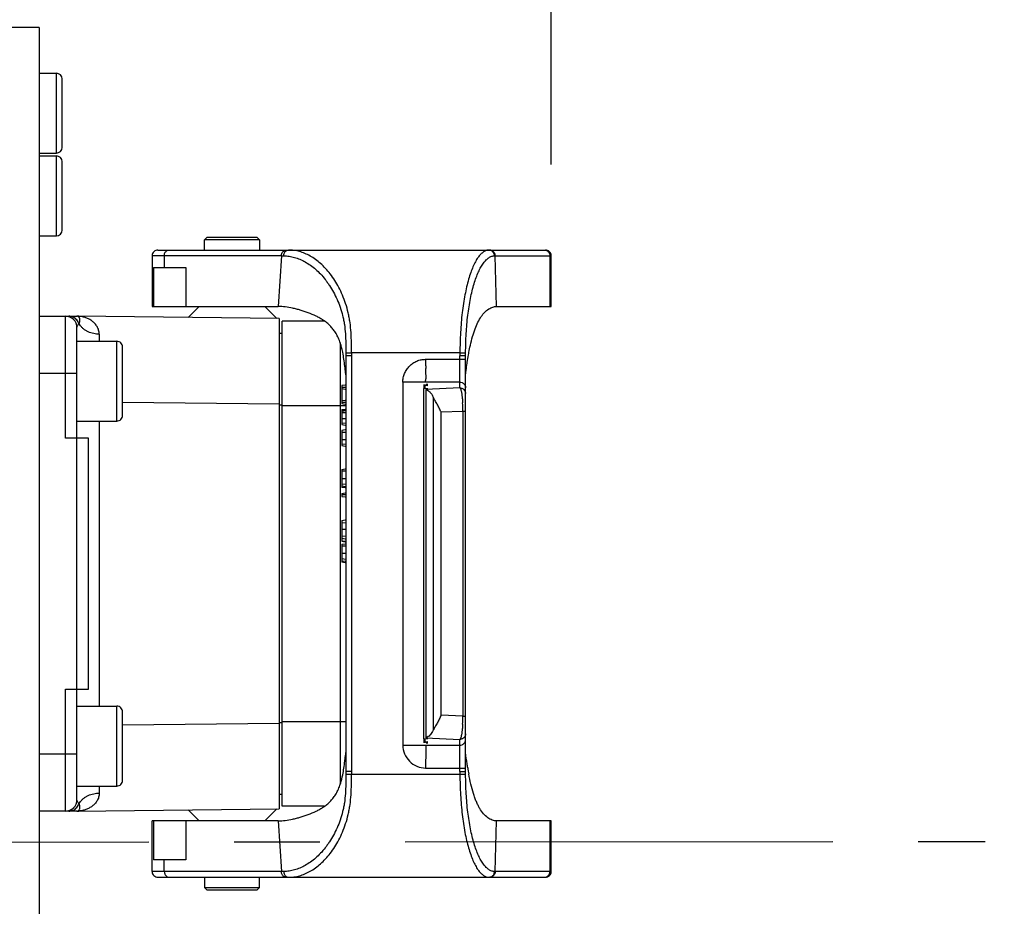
# Model space of a CAD drawing. Header units: millimetres. Extents: x 5828 to 6704, y 123 to 421.
# Tile 152 of 256: x 6418.4 to 6422.71, y 302.27 to 306.15. Entities that reach past the tile are written whole.
import ezdxf

# ---------------------------------------------------------------- set-up
doc = ezdxf.new("R2010")
doc.units = ezdxf.units.MM
doc.linetypes.add('CENTER', pattern=[0.6, 0.375, -0.075, 0.075, -0.075])
for name, color, linetype in [('中心线', 7, 'Continuous'), ('外形图', 7, 'Continuous'), ('尺寸标注', 7, 'Continuous')]:
    doc.layers.add(name, color=color, linetype=linetype)
doc.styles.add('微软雅黑', font='msyh.ttc', dxfattribs={"height": 1.5})
doc.dimstyles.new('尺寸标注_1_20比例', dxfattribs={"dimtxt": 1.5, "dimasz": 1.25, "dimexe": 0.5, "dimexo": 0.4, "dimgap": 0.5, "dimtad": 1, "dimdec": 1, "dimlfac": 20, "dimdsep": 46, "dimtxsty": '微软雅黑', "dimcen": 0.09, "dimadec": 0, "dimazin": 0, "dimtp": 0.01, "dimtm": 0.01, "dimtfac": 1, "dimtdec": 1, "dimtofl": 0, "dimtmove": 0, "dimatfit": 3, "dimfxl": 1, "dimtolj": 1, "dimarcsym": 0})

# ---------------------------------------------------------------- blocks, each defined once
blk = doc.blocks.new('*D1072')
at = {"layer": 'Defpoints', "color": 0}
for p in [(6418.482, 316.0147), (6418.482, 306.1196), (6404.9443, 305.9196)]:
    blk.add_point(p, dxfattribs=at)
at = {"layer": '尺寸标注', "color": 0, "lineweight": -2}
for p, q in [((6404.9443, 306.3196), (6404.9443, 316.5147)), ((6418.482, 306.5196), (6418.482, 316.5147)), ((6406.1943, 316.0147), (6417.232, 316.0147))]:
    blk.add_line(p, q, dxfattribs=at)
at = {"layer": '尺寸标注', "color": 0}
for points in [[(6406.1943, 316.2231), (6406.1943, 315.8064), (6404.9443, 316.0147)], [(6417.232, 315.8064), (6417.232, 316.2231), (6418.482, 316.0147)]]:
    blk.add_solid(points, dxfattribs=at)
at = {"layer": '尺寸标注', "color": 0, "insert": (6410.6357, 317.2755), "char_height": 1.5, "attachment_point": 5, "style": '微软雅黑'}
blk.add_mtext('\\A1;{\\fAlibaba PuHuiTi 3.0 55 Regular|b0|i0|c134|p18;271}', dxfattribs=at)
blk = doc.blocks.new('*D1074')
at = {"layer": 'Defpoints', "color": 0}
for p in [(6418.482, 316.0216), (6418.482, 306.1196), (6420.727, 305.1196)]:
    blk.add_point(p, dxfattribs=at)
at = {"layer": '尺寸标注', "color": 0, "lineweight": -2}
for p, q in [((6418.482, 306.5196), (6418.482, 316.5216)), ((6420.727, 305.5196), (6420.727, 316.5216)), ((6417.232, 316.0216), (6415.982, 316.0216)), ((6421.977, 316.0216), (6428.1384, 316.0216))]:
    blk.add_line(p, q, dxfattribs=at)
at = {"layer": '尺寸标注', "color": 0}
for points in [[(6417.232, 315.8132), (6417.232, 316.2299), (6418.482, 316.0216)], [(6421.977, 316.2299), (6421.977, 315.8132), (6420.727, 316.0216)]]:
    blk.add_solid(points, dxfattribs=at)
at = {"layer": '尺寸标注', "color": 0, "insert": (6426.5079, 317.2824), "char_height": 1.5, "attachment_point": 5, "style": '微软雅黑'}
blk.add_mtext('\\A1;\\A1;{\\fAlibaba PuHuiTi 3.0 55 Regular|b0|i0|c134|p18;45}', dxfattribs=at)
blk = doc.blocks.new('*D1077')
at = {"layer": 'Defpoints', "color": 0}
for p in [(6406.457, 307.4196), (6406.457, 297.6696), (6431.5684, 297.6696)]:
    blk.add_point(p, dxfattribs=at)
at = {"layer": '尺寸标注', "color": 0, "lineweight": -2}
for p, q in [((6406.857, 307.4196), (6432.0684, 307.4196)), ((6431.5684, 306.1696), (6431.5684, 298.9196)), ((6406.857, 297.6696), (6432.0684, 297.6696))]:
    blk.add_line(p, q, dxfattribs=at)
at = {"layer": '尺寸标注', "color": 0}
for points in [[(6431.7767, 306.1696), (6431.36, 306.1696), (6431.5684, 307.4196)], [(6431.36, 298.9196), (6431.7767, 298.9196), (6431.5684, 297.6696)]]:
    blk.add_solid(points, dxfattribs=at)
at = {"layer": '尺寸标注', "color": 0, "insert": (6430.2946, 302.5972), "char_height": 1.5, "attachment_point": 5, "rotation": 90, "style": '微软雅黑'}
blk.add_mtext('\\A1;\\A1;{\\fAlibaba PuHuiTi 3.0 55 Regular|b0|i0|c134|p18;195±0.05}', dxfattribs=at)
blk = doc.blocks.new('*D1150')
at = {"layer": 'Defpoints', "color": 0}
for p in [(6414.707, 306.6696), (6414.707, 298.4196), (6426.9818, 298.4196)]:
    blk.add_point(p, dxfattribs=at)
at = {"layer": '尺寸标注', "color": 0, "lineweight": -2}
for p, q in [((6415.107, 306.6696), (6427.4818, 306.6696)), ((6426.9818, 305.4196), (6426.9818, 299.6696)), ((6415.107, 298.4196), (6427.4818, 298.4196))]:
    blk.add_line(p, q, dxfattribs=at)
at = {"layer": '尺寸标注', "color": 0}
for points in [[(6427.1901, 305.4196), (6426.7734, 305.4196), (6426.9818, 306.6696)], [(6426.7734, 299.6696), (6427.1901, 299.6696), (6426.9818, 298.4196)]]:
    blk.add_solid(points, dxfattribs=at)
at = {"layer": '尺寸标注', "color": 0, "insert": (6425.7022, 302.5446), "char_height": 1.5, "attachment_point": 5, "rotation": 90, "style": '微软雅黑'}
blk.add_mtext('\\A1;165', dxfattribs=at)

msp = doc.modelspace()

# ---------------------------------------------------------------- linework, layer by layer
at = {"layer": '中心线', "linetype": 'CENTER', "ltscale": 5}
msp.add_line((6372.0871, 302.5292), (6422.6313, 302.5511), dxfattribs=at)
at = {"layer": '外形图', "linetype": 'ByBlock'}
for p, q in [((6418.482, 306.1196), (6416.0318, 306.1196)), ((6418.482, 306.1196), (6418.482, 298.9696)), ((6418.482, 305.9196), (6418.557, 305.9196)), ((6418.557, 305.5696), (6418.557, 305.9196)), ((6418.582, 305.5946), (6418.582, 305.8945)), ((6418.482, 305.5696), (6418.557, 305.5696)), ((6418.482, 305.5571), (6418.557, 305.5571)), ((6418.557, 305.2071), (6418.557, 305.5571)), ((6418.582, 305.2321), (6418.582, 305.532)), ((6418.482, 305.2071), (6418.557, 305.2071)), ((6419.217, 305.1996), (6419.207, 305.1896)), ((6419.447, 305.1896), (6419.207, 305.1896)), ((6419.207, 305.1446), (6419.207, 305.1896)), ((6419.437, 305.1996), (6419.217, 305.1996)), ((6419.447, 305.1896), (6419.437, 305.1996)), ((6419.447, 305.1896), (6419.447, 305.1446)), ((6419.5438, 305.1196), (6418.977, 305.1196)), ((6418.977, 305.1196), (6418.977, 304.8974)), ((6419.002, 305.1446), (6420.702, 305.1446)), ((6419.0302, 305.1196), (6419.0302, 305.0674)), ((6419.5438, 305.1196), (6419.5298, 304.8974)), ((6420.4813, 305.1196), (6420.727, 305.1196)), ((6420.4878, 304.8974), (6420.4813, 305.1196)), ((6420.7212, 305.1196), (6420.7212, 304.8974)), ((6420.727, 304.8974), (6420.727, 305.1196)), ((6418.983, 305.0674), (6419.1242, 305.0674)), ((6418.983, 305.0674), (6418.983, 304.8974)), ((6419.1242, 305.0674), (6419.1242, 304.8974)), ((6418.977, 304.8974), (6419.5298, 304.8974)), ((6419.1825, 304.8974), (6419.1341, 304.8491)), ((6419.5242, 304.8447), (6419.4715, 304.8974)), ((6420.4878, 304.8974), (6420.727, 304.8974)), ((6418.482, 304.8546), (6418.597, 304.8546)), ((6418.597, 304.7184), (6418.597, 304.8541)), ((6418.5985, 304.8546), (6418.6469, 304.8546)), ((6419.5345, 304.8446), (6418.6469, 304.8546)), ((6419.5345, 304.8446), (6419.5345, 302.6946)), ((6419.7319, 304.8333), (6419.547, 304.8333)), ((6419.547, 302.7058), (6419.547, 304.8333)), ((6418.647, 302.7346), (6418.647, 304.8046)), ((6419.5345, 304.7808), (6419.547, 304.7808)), ((6418.647, 304.7446), (6418.822, 304.7446)), ((6418.822, 304.3946), (6418.822, 304.7446)), ((6419.8016, 304.7382), (6419.8016, 302.8009)), ((6418.597, 304.6044), (6418.597, 304.7184)), ((6418.847, 304.4196), (6418.847, 304.7195)), ((6419.8265, 304.6944), (6419.8515, 304.6946)), ((6420.3267, 304.6946), (6419.8515, 304.6946)), ((6420.3267, 304.6946), (6420.3517, 304.6942)), ((6420.3516, 304.6852), (6420.3517, 304.6897)), ((6420.3517, 304.6897), (6420.3517, 304.6942)), ((6419.8266, 304.6807), (6419.8266, 302.8584)), ((6419.8515, 304.6812), (6419.8515, 302.8581)), ((6420.1763, 304.6655), (6420.3266, 304.6655)), ((6420.3516, 304.6807), (6420.3266, 304.6807)), ((6420.3266, 304.5402), (6420.3266, 304.6807)), ((6420.3516, 304.6807), (6420.3516, 304.6852)), ((6420.3516, 302.8584), (6420.3516, 304.6807)), ((6418.482, 304.6042), (6418.597, 304.6043)), ((6418.597, 304.6044), (6418.647, 304.6046)), ((6418.597, 304.3196), (6418.597, 304.6043)), ((6420.0766, 304.5653), (6420.0766, 302.9739)), ((6420.3266, 304.5658), (6420.1766, 304.5658)), ((6419.8233, 304.5526), (6419.8091, 304.5501)), ((6419.8091, 304.5501), (6419.8091, 304.4713)), ((6419.8091, 304.5435), (6419.8266, 304.5435)), ((6419.8091, 304.537), (6419.8233, 304.5344)), ((6420.1674, 304.5537), (6420.1752, 304.5542)), ((6420.1674, 304.551), (6420.1754, 304.5515)), ((6420.1674, 304.5483), (6420.1755, 304.5488)), ((6420.1674, 304.5456), (6420.1757, 304.5461)), ((6420.1674, 304.5429), (6420.1759, 304.5434)), ((6420.1674, 304.5402), (6420.1761, 304.5408)), ((6420.1769, 304.5368), (6420.1674, 304.5375)), ((6420.1674, 304.5375), (6420.1674, 303.0016)), ((6420.3266, 304.5402), (6420.1766, 304.5336)), ((6420.1766, 304.5337), (6420.1766, 303.0054)), ((6420.1866, 304.5495), (6420.1779, 304.5502)), ((6420.1866, 304.5522), (6420.1781, 304.5529)), ((6420.1866, 304.5549), (6420.1783, 304.5555)), ((6418.847, 304.4774), (6419.5345, 304.4696)), ((6419.8091, 304.4845), (6419.8233, 304.487)), ((6419.8091, 304.4779), (6419.8266, 304.4779)), ((6419.8091, 304.4713), (6419.8233, 304.4688)), ((6420.2098, 304.4998), (6420.2098, 303.0393)), ((6419.5345, 304.4658), (6419.547, 304.4658)), ((6419.547, 304.4633), (6419.8266, 304.4633)), ((6419.8091, 304.4451), (6419.8233, 304.4476)), ((6419.8091, 304.4451), (6419.8091, 304.3795)), ((6419.8091, 304.4416), (6419.8239, 304.4438)), ((6419.8091, 304.4385), (6419.8266, 304.4416)), ((6419.8091, 304.432), (6419.8266, 304.432)), ((6420.2442, 304.4345), (6420.3398, 304.4387)), ((6420.2442, 303.1046), (6420.2442, 304.4345)), ((6420.3398, 304.4387), (6420.3516, 304.4387)), ((6420.3398, 304.4387), (6420.3398, 303.1004)), ((6418.647, 304.3946), (6418.822, 304.3946)), ((6418.7443, 304.3946), (6418.7443, 303.1446)), ((6419.8091, 304.4057), (6419.8266, 304.4057)), ((6419.8091, 304.3871), (6419.8266, 304.3849)), ((6419.8091, 304.3795), (6419.8233, 304.3769)), ((6419.8233, 304.3557), (6419.8091, 304.3532)), ((6419.8091, 304.3532), (6419.8091, 304.2876)), ((6419.8091, 304.3466), (6419.8266, 304.3466)), ((6418.697, 304.3196), (6418.597, 304.3196)), ((6418.697, 303.2196), (6418.697, 304.3196)), ((6419.8091, 304.3138), (6419.8266, 304.3138)), ((6419.8091, 304.2952), (6419.8266, 304.2931)), ((6419.8091, 304.2876), (6419.8233, 304.2851)), ((6419.8091, 304.1826), (6419.8233, 304.1851)), ((6419.8091, 304.1826), (6419.8091, 304.1038)), ((6419.8091, 304.176), (6419.8266, 304.176)), ((6419.8091, 304.1432), (6419.8266, 304.1432)), ((6419.8091, 304.1199), (6419.8266, 304.1178)), ((6419.8091, 304.1104), (6419.8232, 304.1079)), ((6419.8233, 304.1013), (6419.8091, 304.1038)), ((6419.8091, 304.0776), (6419.8233, 304.0801)), ((6419.8091, 304.0776), (6419.8091, 304.0645)), ((6419.8266, 304.071), (6419.8091, 304.071)), ((6419.8091, 304.0645), (6419.8233, 304.0619)), ((6419.8091, 303.9595), (6419.8233, 303.962)), ((6419.8091, 303.9595), (6419.8091, 303.8676)), ((6419.8091, 303.9479), (6419.8266, 303.9501)), ((6419.8091, 303.9201), (6419.8266, 303.9201)), ((6419.8091, 303.8922), (6419.8266, 303.8901)), ((6419.8091, 303.8807), (6419.8233, 303.8782)), ((6419.8091, 303.8698), (6419.8238, 303.868)), ((6419.8091, 303.8676), (6419.8237, 303.865)), ((6419.8091, 303.8545), (6419.8233, 303.857)), ((6419.8091, 303.8545), (6419.8091, 303.7757)), ((6419.8091, 303.8479), (6419.8266, 303.8479)), ((6419.8091, 303.8151), (6419.8266, 303.8151)), ((6419.8091, 303.7918), (6419.8266, 303.7896)), ((6419.8091, 303.7823), (6419.8232, 303.7798)), ((6419.8233, 303.7732), (6419.8091, 303.7757)), ((6418.597, 303.2196), (6418.697, 303.2196)), ((6418.597, 302.9348), (6418.597, 303.2196)), ((6418.647, 303.1446), (6418.822, 303.1446)), ((6418.822, 302.7946), (6418.822, 303.1446)), ((6418.847, 302.8196), (6418.847, 303.1195)), ((6420.3398, 303.1004), (6420.2442, 303.1046)), ((6420.3398, 303.1004), (6420.3516, 303.1004)), ((6419.5345, 303.0695), (6418.847, 303.0617)), ((6419.5345, 303.0733), (6419.547, 303.0733)), ((6419.8266, 303.0758), (6419.547, 303.0758)), ((6420.1674, 303.0016), (6420.1769, 303.0023)), ((6420.1766, 303.0055), (6420.3266, 302.9989)), ((6420.1761, 302.9984), (6420.1674, 302.9989)), ((6420.1759, 302.9957), (6420.1674, 302.9962)), ((6420.1757, 302.993), (6420.1674, 302.9935)), ((6420.1755, 302.9903), (6420.1674, 302.9908)), ((6420.1754, 302.9876), (6420.1674, 302.9881)), ((6420.1752, 302.9849), (6420.1674, 302.9855)), ((6420.1765, 302.9736), (6420.1865, 302.9736)), ((6420.1766, 302.9727), (6420.1766, 302.9718)), ((6420.1766, 302.9718), (6420.1766, 302.9707)), ((6420.1766, 302.9707), (6420.1766, 302.9694)), ((6420.1766, 302.9694), (6420.1766, 302.9679)), ((6420.1766, 302.9679), (6420.1766, 302.9661)), ((6420.1766, 302.9661), (6420.1766, 302.9638)), ((6420.1766, 302.9638), (6420.1766, 302.9608)), ((6420.1766, 302.9608), (6420.1766, 302.9571)), ((6420.1779, 302.9889), (6420.1866, 302.9896)), ((6420.1781, 302.9863), (6420.1866, 302.9869)), ((6420.1783, 302.9836), (6420.1866, 302.9842)), ((6420.3266, 302.8584), (6420.3266, 302.9989)), ((6418.597, 302.9348), (6418.482, 302.9348)), ((6418.647, 302.9346), (6418.597, 302.9347)), ((6418.597, 302.821), (6418.597, 302.9347)), ((6420.1766, 302.9527), (6420.1765, 302.8736)), ((6420.1766, 302.9571), (6420.1766, 302.9527)), ((6420.1765, 302.8736), (6420.3516, 302.8736)), ((6419.8265, 302.8493), (6419.8265, 302.8447)), ((6419.8515, 302.8446), (6419.8265, 302.8447)), ((6420.3267, 302.8446), (6419.8515, 302.8446)), ((6420.3266, 302.8584), (6420.3516, 302.8584)), ((6420.3391, 302.8447), (6420.3267, 302.8446)), ((6420.3517, 302.8449), (6420.3391, 302.8447)), ((6420.3517, 302.8449), (6420.3516, 302.8584)), ((6418.597, 302.6945), (6418.597, 302.821)), ((6418.647, 302.7946), (6418.822, 302.7946)), ((6419.5345, 302.7583), (6419.547, 302.7583)), ((6419.7319, 302.7058), (6419.547, 302.7058)), ((6418.597, 302.6846), (6418.482, 302.6846)), ((6418.597, 302.6851), (6418.597, 302.6945)), ((6418.6469, 302.6846), (6418.6018, 302.6846)), ((6418.6469, 302.6846), (6419.5345, 302.6946)), ((6419.1341, 302.6901), (6419.1825, 302.6417)), ((6419.4715, 302.6417), (6419.5242, 302.6944)), ((6419.5298, 302.6417), (6418.977, 302.6417)), ((6418.977, 302.4196), (6418.977, 302.6417)), ((6418.983, 302.6417), (6418.983, 302.4717)), ((6419.1242, 302.6417), (6419.1242, 302.4717)), ((6419.5298, 302.6417), (6419.5438, 302.4196)), ((6420.4813, 302.4196), (6420.4878, 302.6417)), ((6420.727, 302.6417), (6420.4878, 302.6417)), ((6420.7212, 302.6417), (6420.7212, 302.4196)), ((6420.727, 302.4196), (6420.727, 302.6417)), ((6419.1242, 302.4717), (6418.983, 302.4717)), ((6419.0302, 302.4196), (6419.0302, 302.4717)), ((6419.5438, 302.4196), (6418.977, 302.4196)), ((6420.727, 302.4196), (6420.4813, 302.4196)), ((6419.002, 302.3946), (6420.702, 302.3946)), ((6419.207, 302.3946), (6419.207, 302.3496)), ((6419.447, 302.3496), (6419.447, 302.3946)), ((6419.207, 302.3496), (6419.447, 302.3496)), ((6419.217, 302.3396), (6419.207, 302.3496)), ((6419.217, 302.3396), (6419.437, 302.3396)), ((6419.447, 302.3496), (6419.437, 302.3396))]:
    msp.add_line(p, q, dxfattribs=at)
for centre, radius, start, end in [((6418.557, 305.8946), 0.025, 0, 90), ((6418.557, 305.5946), 0.025, 270, 0), ((6418.557, 305.5321), 0.025, 0, 90), ((6418.557, 305.2321), 0.025, 270, 0), ((6419.002, 305.1196), 0.025, 89.9844, 180), ((6420.4545, 305.1216), 0.023, 83.05, 89.9685), ((6420.702, 305.1196), 0.025, 0, 90.0002), ((6418.597, 304.8046), 0.05, 359.9996, 90), ((6418.6109, 304.8081), 0.0465, 65.6283, 89.9078), ((6418.6455, 304.7274), 0.1272, 85.3297, 89.3386), ((6418.7214, 304.8594), 0.0755, 210.4023, 214.8573), ((6431.0115, 304.6914), 12.2673, 179.60771, 179.74362), ((6418.822, 304.7196), 0.025, 359.9979, 90), ((6423.5725, 304.7181), 3.7461, 180.3627, 180.5715), ((6423.5374, 304.7183), 3.6861, 180.3696, 180.578), ((6425.1836, 304.6232), 4.8574, 179.1583, 179.322), ((6419.6263, 304.4337), 0.7135, 0.6591, 3.2444), ((6419.5979, 304.4329), 0.7419, 0.4499, 0.7015), ((6418.822, 304.4196), 0.025, 270, 0.0021), ((6418.822, 303.1196), 0.025, 359.9979, 90), ((6419.6061, 303.1061), 0.7338, 356.8061, 359.3057), ((6419.5979, 303.1062), 0.7419, 359.2987, 359.5501), ((6421.5719, 303.0638), 1.2257, 188.8777, 189.5679), ((6423.0252, 302.8258), 3.1988, 179.4158, 179.5795), ((6423.5245, 302.8209), 3.6731, 179.4194, 179.6307), ((6425.184, 302.916), 4.8578, 180.6786, 180.8422), ((6421.4143, 303.0372), 1.0659, 189.566, 190.2584), ((6429.7357, 302.8417), 10.9914, 180.25473, 180.40641), ((6418.822, 302.8196), 0.025, 270, 0.0021), ((6418.597, 302.7346), 0.05, 270, 0.0004), ((6418.721, 302.68), 0.075, 145.0572, 149.6119), ((6418.6455, 302.8116), 0.127, 270.6477, 274.6658), ((6419.002, 302.4196), 0.025, 180, 270.0156), ((6420.4808, 302.4551), 0.0356, 266.0906, 270.7919), ((6420.702, 302.4196), 0.025, 269.9998, 0)]:
    msp.add_arc(centre, radius, start, end, dxfattribs=at)
for points, knots in [([(6419.0302, 305.1196), (6419.0302, 305.1217), (6419.0306, 305.126), (6419.0327, 305.1321), (6419.0361, 305.1373), (6419.0391, 305.1401), (6419.0408, 305.1412)], [0, 0, 0, 0, 0.259509, 0.515988, 0.763131, 1, 1, 1, 1]), ([(6419.0408, 305.1412), (6419.0423, 305.1423), (6419.0457, 305.144), (6419.0495, 305.1446), (6419.0514, 305.1446)], [0, 0, 0, 0, 0.507671, 1, 1, 1, 1]), ([(6419.5438, 305.1196), (6419.5438, 305.1228), (6419.5449, 305.1292), (6419.5494, 305.1375), (6419.5565, 305.1432), (6419.5622, 305.1446), (6419.565, 305.1446)], [0, 0, 0, 0, 0.268344, 0.526851, 0.769565, 1, 1, 1, 1]), ([(6419.5542, 305.1194), (6419.5542, 305.1215), (6419.5547, 305.1259), (6419.5569, 305.1323), (6419.5606, 305.138), (6419.564, 305.1408), (6419.5658, 305.1419)], [0, 0, 0, 0, 0.244306, 0.501458, 0.757554, 1, 1, 1, 1]), ([(6419.5542, 305.1194), (6419.5621, 305.1192), (6419.5782, 305.1179), (6419.602, 305.1126), (6419.6257, 305.1042), (6419.6492, 305.0927), (6419.6722, 305.0781), (6419.6945, 305.0604), (6419.7159, 305.0395), (6419.7326, 305.0199), (6419.7454, 305.0028), (6419.758, 304.9844), (6419.7728, 304.9598), (6419.7885, 304.9278), (6419.802, 304.8934), (6419.8111, 304.863), (6419.8167, 304.8378), (6419.8213, 304.8115), (6419.8249, 304.7774), (6419.8258, 304.7499), (6419.8261, 304.7359)], [0, 0, 0, 0, 0.046106, 0.093158, 0.141701, 0.192182, 0.244952, 0.300158, 0.357911, 0.418513, 0.449924, 0.482036, 0.548193, 0.617182, 0.68904, 0.763273, 0.801208, 0.839725, 0.918605, 1, 1, 1, 1]), ([(6419.5658, 305.1419), (6419.5673, 305.1428), (6419.5703, 305.1441), (6419.5736, 305.1446), (6419.5752, 305.1446)], [0, 0, 0, 0, 0.521445, 1, 1, 1, 1]), ([(6419.8511, 304.737), (6419.8508, 304.7522), (6419.8498, 304.7822), (6419.8462, 304.8194), (6419.8414, 304.8483), (6419.8355, 304.876), (6419.8262, 304.9091), (6419.8123, 304.9463), (6419.7914, 304.9908), (6419.7663, 305.0304), (6419.738, 305.0643), (6419.7163, 305.0857), (6419.6936, 305.1037), (6419.6704, 305.1185), (6419.6468, 305.1301), (6419.6231, 305.1384), (6419.5992, 305.1434), (6419.5831, 305.1446), (6419.5752, 305.1446)], [0, 0, 0, 0, 0.084263, 0.16681, 0.207203, 0.246891, 0.323882, 0.397488, 0.467522, 0.596661, 0.656036, 0.712269, 0.765669, 0.816437, 0.864798, 0.91116, 0.95603, 1, 1, 1, 1]), ([(6420.4545, 305.1446), (6420.4524, 305.1446), (6420.4482, 305.1442), (6420.4397, 305.142), (6420.429, 305.1363), (6420.4169, 305.1256), (6420.4052, 305.1111), (6420.394, 305.0926), (6420.3834, 305.0704), (6420.3734, 305.0446), (6420.3643, 305.0154), (6420.3559, 304.983), (6420.3484, 304.9476), (6420.3419, 304.9097), (6420.3345, 304.855), (6420.3286, 304.7831), (6420.3272, 304.7245), (6420.3267, 304.6946)], [0, 0, 0, 0, 0.012576, 0.025517, 0.053541, 0.08592, 0.12375, 0.167648, 0.217815, 0.274243, 0.336835, 0.405345, 0.479274, 0.558047, 0.641044, 0.816852, 1, 1, 1, 1]), ([(6420.3517, 304.6942), (6420.3521, 304.7222), (6420.3535, 304.7772), (6420.3603, 304.8568), (6420.3702, 304.9193), (6420.3803, 304.9651), (6420.3886, 304.9958), (6420.3977, 305.0235), (6420.4076, 305.048), (6420.4181, 305.0691), (6420.4293, 305.0868), (6420.441, 305.1008), (6420.453, 305.1112), (6420.4637, 305.1168), (6420.4722, 305.119), (6420.4764, 305.1194), (6420.4784, 305.1195)], [0, 0, 0, 0, 0.180653, 0.354127, 0.514482, 0.588082, 0.656469, 0.719121, 0.775814, 0.826493, 0.87117, 0.91005, 0.943695, 0.973108, 0.986748, 1, 1, 1, 1]), ([(6420.4784, 305.1195), (6420.4784, 305.1223), (6420.4777, 305.1268), (6420.4752, 305.1322), (6420.4718, 305.1373), (6420.4669, 305.1413), (6420.4614, 305.1436), (6420.4586, 305.1442), (6420.4572, 305.1444)], [0, 0, 0, 0, 0.241323, 0.370093, 0.501066, 0.758699, 0.882311, 1, 1, 1, 1]), ([(6420.4813, 305.1196), (6420.4813, 305.1228), (6420.4804, 305.1277), (6420.4774, 305.1335), (6420.4744, 305.1373), (6420.4708, 305.1405), (6420.4653, 305.1435), (6420.4605, 305.1446), (6420.4574, 305.1446)], [0, 0, 0, 0, 0.254008, 0.381097, 0.506904, 0.631672, 0.755778, 1, 1, 1, 1]), ([(6420.6971, 305.1446), (6420.6992, 305.1446), (6420.7034, 305.144), (6420.7093, 305.1415), (6420.7143, 305.1374), (6420.7169, 305.1339), (6420.7179, 305.1321)], [0, 0, 0, 0, 0.246402, 0.495723, 0.746568, 1, 1, 1, 1]), ([(6420.7179, 305.1321), (6420.7185, 305.1311), (6420.7203, 305.1272), (6420.7212, 305.1228), (6420.7212, 305.1196)], [0, 0, 0, 0, 0.250707, 1, 1, 1, 1]), ([(6419.7809, 304.7827), (6419.7775, 304.7881), (6419.7702, 304.7985), (6419.7578, 304.8128), (6419.7439, 304.8254), (6419.7287, 304.8364), (6419.7126, 304.8462), (6419.6904, 304.8576), (6419.6618, 304.8697), (6419.6328, 304.8793), (6419.6098, 304.8857), (6419.5877, 304.891), (6419.5612, 304.8958), (6419.54, 304.8974), (6419.5298, 304.8974)], [0, 0, 0, 0, 0.06694, 0.132794, 0.19825, 0.263883, 0.329731, 0.39562, 0.526474, 0.654535, 0.716761, 0.777351, 0.892701, 1, 1, 1, 1]), ([(6420.3726, 304.7271), (6420.3754, 304.7397), (6420.3815, 304.7639), (6420.3925, 304.7979), (6420.405, 304.8276), (6420.419, 304.8525), (6420.4347, 304.8722), (6420.4494, 304.8845), (6420.4616, 304.8912), (6420.473, 304.8957), (6420.482, 304.8974), (6420.4878, 304.8974)], [0, 0, 0, 0, 0.177992, 0.341286, 0.488048, 0.617689, 0.7313, 0.831576, 0.877624, 0.921024, 1, 1, 1, 1]), ([(6418.6461, 304.8386), (6418.6439, 304.8411), (6418.6389, 304.8456), (6418.6331, 304.849), (6418.6301, 304.8504)], [0, 0, 0, 0, 0.501882, 1, 1, 1, 1]), ([(6418.6563, 304.8212), (6418.6552, 304.8244), (6418.6524, 304.8305), (6418.6484, 304.836), (6418.6461, 304.8386)], [0, 0, 0, 0, 0.491138, 1, 1, 1, 1]), ([(6418.6526, 304.853), (6418.6517, 304.8535), (6418.6499, 304.8543), (6418.6479, 304.8545), (6418.6469, 304.8546)], [0, 0, 0, 0, 0.502381, 1, 1, 1, 1]), ([(6418.647, 304.8046), (6418.647, 304.8059), (6418.6475, 304.8088), (6418.6494, 304.813), (6418.6524, 304.8172), (6418.6549, 304.8199), (6418.6563, 304.8212)], [0, 0, 0, 0, 0.209658, 0.441724, 0.704376, 1, 1, 1, 1]), ([(6418.6563, 304.8212), (6418.6569, 304.8227), (6418.658, 304.8255), (6418.6592, 304.8293), (6418.6598, 304.8325), (6418.6601, 304.8353), (6418.6601, 304.8378), (6418.6599, 304.84), (6418.6596, 304.842), (6418.6591, 304.8444), (6418.6581, 304.8469), (6418.6565, 304.8495), (6418.6547, 304.8516), (6418.6533, 304.8526), (6418.6526, 304.853)], [0, 0, 0, 0, 0.140317, 0.253421, 0.345717, 0.423646, 0.492928, 0.556834, 0.61565, 0.669497, 0.765876, 0.851148, 0.928323, 1, 1, 1, 1]), ([(6418.7445, 304.7754), (6418.7446, 304.7785), (6418.7443, 304.7845), (6418.7424, 304.7933), (6418.7394, 304.8014), (6418.7343, 304.8113), (6418.7262, 304.8223), (6418.7143, 304.8331), (6418.7009, 304.8416), (6418.6865, 304.8479), (6418.6714, 304.8522), (6418.661, 304.8537), (6418.6558, 304.8541)], [0, 0, 0, 0, 0.070902, 0.139172, 0.205565, 0.270232, 0.395454, 0.518009, 0.639255, 0.759725, 0.879535, 1, 1, 1, 1]), ([(6418.7445, 304.7754), (6418.7365, 304.7756), (6418.72, 304.7774), (6418.7003, 304.7839), (6418.6855, 304.7918), (6418.6754, 304.7989), (6418.6666, 304.8071), (6418.6616, 304.8131), (6418.6594, 304.8163)], [0, 0, 0, 0, 0.246963, 0.504698, 0.633474, 0.759854, 0.882411, 1, 1, 1, 1]), ([(6419.8002, 304.7425), (6419.7977, 304.7497), (6419.792, 304.7634), (6419.7848, 304.7765), (6419.7809, 304.7827)], [0, 0, 0, 0, 0.508059, 1, 1, 1, 1]), ([(6419.8128, 304.6961), (6419.812, 304.7002), (6419.8086, 304.7158), (6419.8043, 304.7313), (6419.8002, 304.7425)], [0, 0, 0, 0, 0.256102, 1, 1, 1, 1]), ([(6419.8261, 304.7359), (6419.8261, 304.7325), (6419.8263, 304.7187), (6419.8264, 304.7048), (6419.8265, 304.6944)], [0, 0, 0, 0, 0.247777, 1, 1, 1, 1]), ([(6419.8515, 304.6946), (6419.8514, 304.6981), (6419.8513, 304.7123), (6419.8512, 304.7264), (6419.8511, 304.737)], [0, 0, 0, 0, 0.250306, 1, 1, 1, 1]), ([(6419.8221, 304.6351), (6419.8208, 304.6455), (6419.8182, 304.6659), (6419.8148, 304.6862), (6419.8128, 304.6961)], [0, 0, 0, 0, 0.505973, 1, 1, 1, 1]), ([(6420.3643, 304.6851), (6420.3649, 304.6887), (6420.3674, 304.7027), (6420.3703, 304.7167), (6420.3726, 304.7271)], [0, 0, 0, 0, 0.25504, 1, 1, 1, 1]), ([(6419.8515, 304.6812), (6419.8499, 304.6811), (6419.8468, 304.681), (6419.8421, 304.6809), (6419.8385, 304.6809), (6419.8358, 304.6809), (6419.834, 304.6808), (6419.8323, 304.6808), (6419.8309, 304.6808), (6419.8296, 304.6808), (6419.8286, 304.6808), (6419.8278, 304.6808), (6419.8274, 304.6808), (6419.8271, 304.6808), (6419.8269, 304.6808), (6419.8267, 304.6808), (6419.8266, 304.6807), (6419.8266, 304.6808), (6419.8266, 304.6807)], [0, 0, 0, 0, 0.193732, 0.381551, 0.554802, 0.633561, 0.706178, 0.772027, 0.830482, 0.880917, 0.922843, 0.955977, 0.969165, 0.980056, 0.988617, 0.994815, 0.998619, 1, 1, 1, 1]), ([(6420.0766, 304.5653), (6420.0766, 304.5718), (6420.0777, 304.5849), (6420.0833, 304.6038), (6420.0928, 304.6211), (6420.1054, 304.6363), (6420.1205, 304.649), (6420.1378, 304.6585), (6420.1567, 304.6642), (6420.1698, 304.6655), (6420.1763, 304.6655)], [0, 0, 0, 0, 0.124857, 0.249789, 0.37459, 0.499844, 0.625009, 0.749877, 0.875096, 1, 1, 1, 1]), ([(6420.1763, 304.6655), (6420.1764, 304.6597), (6420.1764, 304.6509), (6420.1765, 304.6394), (6420.1766, 304.631), (6420.1765, 304.6229), (6420.1765, 304.6151), (6420.1764, 304.6077), (6420.1765, 304.6008), (6420.1768, 304.5943), (6420.177, 304.5893), (6420.1771, 304.5856), (6420.177, 304.583), (6420.1768, 304.5806), (6420.1765, 304.5783), (6420.1762, 304.5763), (6420.1758, 304.5744), (6420.1753, 304.5727), (6420.1749, 304.5711), (6420.1744, 304.5698), (6420.1742, 304.5686), (6420.1743, 304.5676), (6420.1747, 304.567), (6420.1749, 304.5668)], [0, 0, 0, 0, 0.177227, 0.264138, 0.348932, 0.430987, 0.509687, 0.584404, 0.654558, 0.719618, 0.779076, 0.806549, 0.83245, 0.856769, 0.879527, 0.900691, 0.920181, 0.937974, 0.954104, 0.968397, 0.980388, 0.990437, 1, 1, 1, 1]), ([(6420.3266, 304.6655), (6420.3282, 304.6655), (6420.3314, 304.6655), (6420.336, 304.6655), (6420.3397, 304.6655), (6420.3424, 304.6655), (6420.3442, 304.6655), (6420.3458, 304.6655), (6420.3473, 304.6655), (6420.3485, 304.6655), (6420.3495, 304.6655), (6420.3501, 304.6655), (6420.3505, 304.6655), (6420.3508, 304.6655), (6420.3511, 304.6655), (6420.3513, 304.6655), (6420.3514, 304.6655), (6420.3515, 304.6655), (6420.3516, 304.6655), (6420.3516, 304.6655)], [0, 0, 0, 0, 0.194026, 0.382122, 0.55559, 0.634424, 0.707091, 0.772959, 0.831397, 0.881777, 0.923607, 0.941226, 0.956604, 0.96971, 0.980508, 0.988969, 0.995057, 0.998743, 1, 1, 1, 1]), ([(6420.3575, 304.6415), (6420.358, 304.6452), (6420.3601, 304.6597), (6420.3624, 304.6743), (6420.3643, 304.6851)], [0, 0, 0, 0, 0.25294, 1, 1, 1, 1]), ([(6419.8266, 304.5974), (6419.8262, 304.6006), (6419.8247, 304.6131), (6419.8232, 304.6257), (6419.8221, 304.6351)], [0, 0, 0, 0, 0.250516, 1, 1, 1, 1]), ([(6420.3516, 304.5974), (6420.352, 304.6011), (6420.3539, 304.6158), (6420.3559, 304.6305), (6420.3575, 304.6415)], [0, 0, 0, 0, 0.250699, 1, 1, 1, 1]), ([(6420.1639, 304.5653), (6420.1615, 304.5652), (6420.1562, 304.5652), (6420.1476, 304.5653), (6420.1378, 304.5653), (6420.1227, 304.5653), (6420.1022, 304.5653), (6420.0853, 304.5653), (6420.0766, 304.5653)], [0, 0, 0, 0, 0.082665, 0.181387, 0.294466, 0.419999, 0.699691, 1, 1, 1, 1]), ([(6420.1753, 304.5653), (6420.1747, 304.5654), (6420.1733, 304.5655), (6420.1708, 304.5655), (6420.1676, 304.5654), (6420.1652, 304.5653), (6420.1639, 304.5653)], [0, 0, 0, 0, 0.155237, 0.37467, 0.65698, 1, 1, 1, 1]), ([(6420.1749, 304.5668), (6420.1751, 304.5667), (6420.1754, 304.5665), (6420.1756, 304.5662), (6420.1758, 304.5661), (6420.1758, 304.566)], [0, 0, 0, 0, 0.557116, 0.763535, 1, 1, 1, 1]), ([(6420.3266, 304.5658), (6420.3298, 304.5658), (6420.3348, 304.5648), (6420.3405, 304.5617), (6420.3444, 304.5586), (6420.3475, 304.5548), (6420.3506, 304.549), (6420.3516, 304.5441), (6420.3516, 304.5408)], [0, 0, 0, 0, 0.249407, 0.375084, 0.500395, 0.625647, 0.751152, 1, 1, 1, 1]), ([(6420.1766, 304.5329), (6420.1776, 304.5327), (6420.182, 304.5314), (6420.186, 304.5291), (6420.1889, 304.5271)], [0, 0, 0, 0, 0.239099, 1, 1, 1, 1]), ([(6420.1866, 304.5361), (6420.1855, 304.5361), (6420.1832, 304.5359), (6420.181, 304.5356), (6420.1799, 304.5355)], [0, 0, 0, 0, 0.499635, 1, 1, 1, 1]), ([(6420.1889, 304.5271), (6420.1899, 304.5263), (6420.1941, 304.523), (6420.1978, 304.519), (6420.2003, 304.5157)], [0, 0, 0, 0, 0.235491, 1, 1, 1, 1]), ([(6420.2003, 304.5157), (6420.2012, 304.5145), (6420.2048, 304.5095), (6420.2078, 304.5041), (6420.2098, 304.4998)], [0, 0, 0, 0, 0.236827, 1, 1, 1, 1]), ([(6420.3266, 304.5402), (6420.3271, 304.5399), (6420.328, 304.5389), (6420.3292, 304.5367), (6420.3304, 304.5337), (6420.3316, 304.5299), (6420.3328, 304.5252), (6420.3344, 304.5172), (6420.3353, 304.5107), (6420.3359, 304.5061)], [0, 0, 0, 0, 0.047982, 0.115444, 0.204884, 0.317231, 0.45285, 0.611869, 1, 1, 1, 1]), ([(6420.3266, 304.5402), (6420.3281, 304.5402), (6420.3313, 304.5398), (6420.3375, 304.538), (6420.3448, 304.5334), (6420.3493, 304.5262), (6420.3512, 304.5199), (6420.3516, 304.5168), (6420.3516, 304.5153)], [0, 0, 0, 0, 0.118001, 0.243275, 0.500397, 0.757261, 0.882281, 1, 1, 1, 1]), ([(6420.2442, 304.4345), (6420.2417, 304.4403), (6420.2363, 304.4516), (6420.2273, 304.4682), (6420.2195, 304.4817), (6420.2136, 304.4922), (6420.2109, 304.4973), (6420.2098, 304.4998)], [0, 0, 0, 0, 0.254179, 0.512261, 0.766255, 0.887546, 1, 1, 1, 1]), ([(6420.3359, 304.5061), (6420.3365, 304.5011), (6420.3376, 304.4905), (6420.3384, 304.4798), (6420.3387, 304.4741)], [0, 0, 0, 0, 0.466229, 1, 1, 1, 1]), ([(6420.2442, 303.1046), (6420.2417, 303.0989), (6420.2363, 303.0875), (6420.2273, 303.0709), (6420.2195, 303.0574), (6420.2136, 303.047), (6420.2109, 303.0418), (6420.2098, 303.0393)], [0, 0, 0, 0, 0.25418, 0.512264, 0.766253, 0.887544, 1, 1, 1, 1]), ([(6420.3387, 303.0652), (6420.3384, 303.0594), (6420.3376, 303.0487), (6420.3365, 303.038), (6420.3359, 303.033)], [0, 0, 0, 0, 0.534002, 1, 1, 1, 1]), ([(6420.1836, 303.0088), (6420.183, 303.0085), (6420.1808, 303.0074), (6420.1784, 303.0066), (6420.1766, 303.0062)], [0, 0, 0, 0, 0.256317, 1, 1, 1, 1]), ([(6420.1766, 303.0038), (6420.1777, 303.0038), (6420.1799, 303.0036), (6420.1821, 303.0033), (6420.1832, 303.0032)], [0, 0, 0, 0, 0.499582, 1, 1, 1, 1]), ([(6420.2098, 303.0393), (6420.2081, 303.0358), (6420.2046, 303.0292), (6420.1966, 303.0181), (6420.1891, 303.0115), (6420.1836, 303.0088)], [0, 0, 0, 0, 0.286602, 0.548917, 1, 1, 1, 1]), ([(6420.3483, 303.0117), (6420.3472, 303.0097), (6420.3445, 303.006), (6420.3391, 303.002), (6420.3329, 302.9996), (6420.3286, 302.9989), (6420.3266, 302.9989)], [0, 0, 0, 0, 0.255906, 0.512005, 0.763952, 1, 1, 1, 1]), ([(6420.3317, 303.0096), (6420.3313, 303.0082), (6420.3306, 303.0057), (6420.3293, 303.0026), (6420.3281, 303.0003), (6420.3271, 302.9992), (6420.3266, 302.9989)], [0, 0, 0, 0, 0.356053, 0.638664, 0.850683, 1, 1, 1, 1]), ([(6420.3359, 303.033), (6420.3353, 303.0285), (6420.3342, 303.0207), (6420.3326, 303.0129), (6420.3317, 303.0096)], [0, 0, 0, 0, 0.565463, 1, 1, 1, 1]), ([(6420.3516, 303.0239), (6420.3516, 303.0218), (6420.3509, 303.0176), (6420.3494, 303.0136), (6420.3483, 303.0117)], [0, 0, 0, 0, 0.483589, 1, 1, 1, 1]), ([(6420.0766, 302.9739), (6420.0766, 302.9608), (6420.0817, 302.9345), (6420.104, 302.9012), (6420.1372, 302.8788), (6420.1635, 302.8736), (6420.1765, 302.8736)], [0, 0, 0, 0, 0.250036, 0.500025, 0.749997, 1, 1, 1, 1]), ([(6420.0766, 302.9739), (6420.0889, 302.9739), (6420.1119, 302.9738), (6420.1349, 302.9739), (6420.1455, 302.9739)], [0, 0, 0, 0, 0.538602, 1, 1, 1, 1]), ([(6420.1455, 302.9739), (6420.1477, 302.9738), (6420.1551, 302.9738), (6420.1624, 302.9738), (6420.1676, 302.9738)], [0, 0, 0, 0, 0.298998, 1, 1, 1, 1]), ([(6420.1676, 302.9738), (6420.1688, 302.9738), (6420.1705, 302.9738), (6420.1726, 302.9738), (6420.1738, 302.9738), (6420.1748, 302.9738), (6420.1756, 302.9738), (6420.1761, 302.9738), (6420.1764, 302.9737), (6420.1765, 302.9737)], [0, 0, 0, 0, 0.405523, 0.570126, 0.708872, 0.821454, 0.90759, 0.967069, 1, 1, 1, 1]), ([(6420.1865, 302.9736), (6420.1982, 302.9735), (6420.2215, 302.9734), (6420.2566, 302.9735), (6420.2916, 302.9735), (6420.3149, 302.9734), (6420.3266, 302.9734)], [0, 0, 0, 0, 0.249918, 0.499996, 0.750073, 1, 1, 1, 1]), ([(6420.3266, 302.9734), (6420.3298, 302.9734), (6420.3348, 302.9744), (6420.3405, 302.9774), (6420.3444, 302.9805), (6420.3475, 302.9843), (6420.3506, 302.9901), (6420.3516, 302.9951), (6420.3516, 302.9983)], [0, 0, 0, 0, 0.249407, 0.375083, 0.500394, 0.625646, 0.751151, 1, 1, 1, 1]), ([(6419.8221, 302.904), (6419.8225, 302.9071), (6419.824, 302.9197), (6419.8254, 302.9323), (6419.8266, 302.9417)], [0, 0, 0, 0, 0.24919, 1, 1, 1, 1]), ([(6420.3609, 302.8746), (6420.36, 302.8802), (6420.3567, 302.9025), (6420.3537, 302.9249), (6420.3516, 302.9417)], [0, 0, 0, 0, 0.247601, 1, 1, 1, 1]), ([(6419.8128, 302.8432), (6419.8148, 302.8531), (6419.8182, 302.8734), (6419.8208, 302.8937), (6419.8221, 302.904)], [0, 0, 0, 0, 0.494052, 1, 1, 1, 1]), ([(6419.8003, 302.7966), (6419.8016, 302.8003), (6419.8067, 302.8156), (6419.8105, 302.8313), (6419.8128, 302.8432)], [0, 0, 0, 0, 0.243904, 1, 1, 1, 1]), ([(6419.8265, 302.8447), (6419.8264, 302.8412), (6419.8264, 302.8274), (6419.8262, 302.8135), (6419.8261, 302.8032)], [0, 0, 0, 0, 0.252105, 1, 1, 1, 1]), ([(6419.8515, 302.8581), (6419.8499, 302.8581), (6419.8468, 302.8582), (6419.8421, 302.8582), (6419.8385, 302.8582), (6419.8358, 302.8583), (6419.834, 302.8583), (6419.8323, 302.8583), (6419.8309, 302.8583), (6419.8296, 302.8583), (6419.8286, 302.8583), (6419.8278, 302.8584), (6419.8274, 302.8584), (6419.8271, 302.8584), (6419.8269, 302.8584), (6419.8267, 302.8584), (6419.8266, 302.8584), (6419.8266, 302.8584), (6419.8266, 302.8584)], [0, 0, 0, 0, 0.193727, 0.381534, 0.554775, 0.633534, 0.706154, 0.772008, 0.830468, 0.880908, 0.922837, 0.955973, 0.969162, 0.980053, 0.988615, 0.994814, 0.998619, 1, 1, 1, 1]), ([(6419.8511, 302.8021), (6419.8511, 302.8056), (6419.8513, 302.8198), (6419.8514, 302.8339), (6419.8515, 302.8446)], [0, 0, 0, 0, 0.249525, 1, 1, 1, 1]), ([(6420.3267, 302.8446), (6420.3268, 302.8147), (6420.3282, 302.7703), (6420.3323, 302.712), (6420.3378, 302.6572), (6420.3455, 302.6051), (6420.3558, 302.5565), (6420.3642, 302.5241), (6420.3734, 302.4948), (6420.3833, 302.4689), (6420.3939, 302.4467), (6420.4052, 302.4282), (6420.4153, 302.4155), (6420.4235, 302.4076), (6420.4313, 302.4015), (6420.4396, 302.3971), (6420.4481, 302.3949), (6420.4524, 302.3946), (6420.4545, 302.3946)], [0, 0, 0, 0, 0.182678, 0.271856, 0.35829, 0.519933, 0.593844, 0.662375, 0.725053, 0.781607, 0.83188, 0.875878, 0.9138, 0.93063, 0.946177, 0.97416, 0.987194, 1, 1, 1, 1]), ([(6420.4784, 302.4196), (6420.4764, 302.4197), (6420.4722, 302.4201), (6420.4637, 302.4224), (6420.453, 302.428), (6420.441, 302.4383), (6420.4293, 302.4524), (6420.4181, 302.47), (6420.4076, 302.4911), (6420.3977, 302.5156), (6420.3886, 302.5433), (6420.3803, 302.574), (6420.3702, 302.6198), (6420.3603, 302.6823), (6420.3535, 302.7619), (6420.3521, 302.8169), (6420.3517, 302.8449)], [0, 0, 0, 0, 0.013252, 0.026892, 0.056305, 0.08995, 0.12883, 0.173507, 0.224186, 0.28088, 0.343531, 0.411918, 0.485519, 0.645873, 0.819347, 1, 1, 1, 1]), ([(6420.4878, 302.6417), (6420.4813, 302.6417), (6420.4675, 302.6445), (6420.4478, 302.6553), (6420.4291, 302.6728), (6420.4157, 302.6922), (6420.4059, 302.7106), (6420.3987, 302.7264), (6420.3919, 302.7436), (6420.3834, 302.769), (6420.374, 302.8037), (6420.3682, 302.8324), (6420.3655, 302.8474)], [0, 0, 0, 0, 0.075793, 0.162152, 0.260801, 0.37463, 0.438065, 0.506035, 0.578542, 0.655388, 0.820971, 1, 1, 1, 1]), ([(6419.8261, 302.8032), (6419.8258, 302.7892), (6419.8249, 302.7617), (6419.8213, 302.7277), (6419.8167, 302.7014), (6419.8111, 302.6761), (6419.802, 302.6457), (6419.7885, 302.6113), (6419.7728, 302.5794), (6419.758, 302.5547), (6419.7454, 302.5363), (6419.7326, 302.5193), (6419.7159, 302.4996), (6419.6945, 302.4788), (6419.6722, 302.461), (6419.6492, 302.4464), (6419.6257, 302.4349), (6419.602, 302.4265), (6419.5782, 302.4212), (6419.5621, 302.4199), (6419.5542, 302.4198)], [0, 0, 0, 0, 0.081395, 0.160275, 0.198792, 0.236727, 0.31096, 0.382818, 0.451807, 0.517964, 0.550076, 0.581487, 0.642089, 0.699842, 0.755047, 0.807818, 0.858298, 0.906841, 0.953894, 1, 1, 1, 1]), ([(6419.5752, 302.3946), (6419.5831, 302.3946), (6419.5992, 302.3957), (6419.6231, 302.4007), (6419.6468, 302.4091), (6419.6704, 302.4206), (6419.6936, 302.4354), (6419.7163, 302.4535), (6419.738, 302.4748), (6419.7663, 302.5087), (6419.7914, 302.5483), (6419.8123, 302.5928), (6419.8262, 302.6301), (6419.8355, 302.6631), (6419.8414, 302.6908), (6419.8462, 302.7197), (6419.8498, 302.7569), (6419.8508, 302.7869), (6419.8511, 302.8021)], [0, 0, 0, 0, 0.04397, 0.08884, 0.135202, 0.183563, 0.234332, 0.287731, 0.343964, 0.40334, 0.532478, 0.602512, 0.676118, 0.753109, 0.792797, 0.83319, 0.915737, 1, 1, 1, 1]), ([(6419.7808, 302.7562), (6419.7847, 302.7625), (6419.7919, 302.7756), (6419.7977, 302.7895), (6419.8003, 302.7966)], [0, 0, 0, 0, 0.491901, 1, 1, 1, 1]), ([(6418.7445, 302.7637), (6418.7446, 302.7607), (6418.7443, 302.7546), (6418.7424, 302.7458), (6418.7394, 302.7377), (6418.7343, 302.7278), (6418.7262, 302.7168), (6418.7143, 302.706), (6418.7009, 302.6975), (6418.6865, 302.6912), (6418.6714, 302.6869), (6418.661, 302.6854), (6418.6558, 302.685)], [0, 0, 0, 0, 0.070901, 0.139171, 0.205567, 0.270235, 0.395454, 0.518014, 0.639288, 0.759781, 0.879578, 1, 1, 1, 1]), ([(6418.6595, 302.7229), (6418.6617, 302.7261), (6418.6666, 302.7321), (6418.6755, 302.7402), (6418.6855, 302.7473), (6418.7003, 302.7552), (6418.7201, 302.7617), (6418.7365, 302.7636), (6418.7445, 302.7637)], [0, 0, 0, 0, 0.117621, 0.2402, 0.366588, 0.495362, 0.75307, 1, 1, 1, 1]), ([(6419.5298, 302.6417), (6419.54, 302.6417), (6419.5612, 302.6433), (6419.5877, 302.6481), (6419.6097, 302.6534), (6419.6327, 302.6598), (6419.6618, 302.6694), (6419.6903, 302.6814), (6419.7125, 302.6929), (6419.7286, 302.7026), (6419.7438, 302.7136), (6419.7577, 302.7263), (6419.7701, 302.7405), (6419.7774, 302.7509), (6419.7808, 302.7562)], [0, 0, 0, 0, 0.107301, 0.22265, 0.283239, 0.345464, 0.473523, 0.604378, 0.670268, 0.736121, 0.801759, 0.867217, 0.933068, 1, 1, 1, 1]), ([(6418.611, 302.6846), (6418.6141, 302.6846), (6418.6206, 302.6852), (6418.63, 302.6883), (6418.6388, 302.6934), (6418.6439, 302.698), (6418.6461, 302.7005)], [0, 0, 0, 0, 0.237766, 0.486444, 0.742198, 1, 1, 1, 1]), ([(6418.6461, 302.7005), (6418.6484, 302.7031), (6418.6524, 302.7086), (6418.6552, 302.7148), (6418.6563, 302.7179)], [0, 0, 0, 0, 0.508862, 1, 1, 1, 1]), ([(6418.6563, 302.7179), (6418.6549, 302.7192), (6418.6524, 302.7219), (6418.6494, 302.7261), (6418.6475, 302.7303), (6418.647, 302.7332), (6418.647, 302.7346)], [0, 0, 0, 0, 0.295624, 0.558276, 0.790342, 1, 1, 1, 1]), ([(6418.6538, 302.6869), (6418.6557, 302.6884), (6418.6582, 302.6918), (6418.6596, 302.6965), (6418.66, 302.6999), (6418.6601, 302.7018), (6418.66, 302.7028)], [0, 0, 0, 0, 0.412987, 0.674901, 0.828979, 1, 1, 1, 1]), ([(6418.66, 302.7028), (6418.66, 302.7038), (6418.6599, 302.7058), (6418.6593, 302.7092), (6418.6581, 302.7133), (6418.6569, 302.7163), (6418.6563, 302.7179)], [0, 0, 0, 0, 0.181572, 0.396527, 0.66322, 1, 1, 1, 1]), ([(6418.6469, 302.6846), (6418.6481, 302.6846), (6418.6506, 302.685), (6418.6528, 302.6862), (6418.6538, 302.6869)], [0, 0, 0, 0, 0.493829, 1, 1, 1, 1]), ([(6419.0302, 302.4196), (6419.0302, 302.4163), (6419.031, 302.4115), (6419.0336, 302.4056), (6419.0362, 302.4018), (6419.0394, 302.3987), (6419.0443, 302.3956), (6419.0486, 302.3946), (6419.0514, 302.3946)], [0, 0, 0, 0, 0.267645, 0.399038, 0.52648, 0.649931, 0.769861, 1, 1, 1, 1]), ([(6419.5545, 302.3979), (6419.5528, 302.399), (6419.5498, 302.4017), (6419.5464, 302.407), (6419.5443, 302.4131), (6419.5438, 302.4174), (6419.5438, 302.4196)], [0, 0, 0, 0, 0.236845, 0.484029, 0.740474, 1, 1, 1, 1]), ([(6419.5542, 302.4198), (6419.5542, 302.4176), (6419.5547, 302.4132), (6419.5568, 302.4068), (6419.5605, 302.4012), (6419.564, 302.3983), (6419.5658, 302.3972)], [0, 0, 0, 0, 0.244281, 0.501405, 0.757506, 1, 1, 1, 1]), ([(6419.565, 302.3946), (6419.5632, 302.3946), (6419.5594, 302.3952), (6419.556, 302.3968), (6419.5545, 302.3979)], [0, 0, 0, 0, 0.492238, 1, 1, 1, 1]), ([(6419.5658, 302.3972), (6419.5673, 302.3963), (6419.5703, 302.395), (6419.5736, 302.3946), (6419.5752, 302.3946)], [0, 0, 0, 0, 0.521496, 1, 1, 1, 1]), ([(6420.4545, 302.3946), (6420.4564, 302.3946), (6420.4605, 302.3951), (6420.4664, 302.3975), (6420.4716, 302.4016), (6420.4742, 302.4053), (6420.4753, 302.4072)], [0, 0, 0, 0, 0.229954, 0.477566, 0.737169, 1, 1, 1, 1]), ([(6420.4813, 302.4196), (6420.4813, 302.4163), (6420.4804, 302.4114), (6420.4774, 302.4056), (6420.4744, 302.4018), (6420.4708, 302.3986), (6420.4653, 302.3956), (6420.4605, 302.3946), (6420.4574, 302.3946)], [0, 0, 0, 0, 0.253989, 0.381081, 0.506943, 0.631761, 0.755859, 1, 1, 1, 1]), ([(6420.4753, 302.4072), (6420.4763, 302.4092), (6420.4779, 302.4132), (6420.4784, 302.4176), (6420.4784, 302.4196)], [0, 0, 0, 0, 0.51605, 1, 1, 1, 1]), ([(6420.6971, 302.3946), (6420.6992, 302.3946), (6420.7034, 302.3952), (6420.7093, 302.3977), (6420.7143, 302.4017), (6420.7169, 302.4052), (6420.7179, 302.4071)], [0, 0, 0, 0, 0.246402, 0.495723, 0.746568, 1, 1, 1, 1]), ([(6420.7179, 302.4071), (6420.7185, 302.408), (6420.7203, 302.4119), (6420.7212, 302.4163), (6420.7212, 302.4196)], [0, 0, 0, 0, 0.250707, 1, 1, 1, 1])]:
    msp.add_open_spline(points, degree=3, knots=knots, dxfattribs=at)
for points in [[(6419.5438, 305.1196), (6419.5473, 305.1195), (6419.5507, 305.1194), (6419.5542, 305.1194)], [(6420.4784, 305.1195), (6420.4794, 305.1195), (6420.4804, 305.1196), (6420.4813, 305.1196)], [(6420.1799, 304.5355), (6420.1788, 304.5354), (6420.1777, 304.5354), (6420.1766, 304.5353)], [(6420.1832, 303.0032), (6420.1843, 303.0031), (6420.1854, 303.003), (6420.1866, 303.003)], [(6419.5542, 302.4198), (6419.5507, 302.4197), (6419.5473, 302.4197), (6419.5438, 302.4196)]]:
    msp.add_open_spline(points, degree=3, dxfattribs=at)

# ---------------------------------------------------------------- dimensions: what is measured, and where the dimension line sits
at = {"layer": '尺寸标注'}
dim = msp.add_linear_dim(base=(6418.482, 316.0147), p1=(6404.9443, 305.9196), p2=(6418.482, 306.1196), text='{\\fAlibaba PuHuiTi 3.0 55 Regular|b0|i0|c134|p18;271}', dimstyle='尺寸标注_1_20比例', dxfattribs=at)
dim.commit()
dim.dimension.update_dxf_attribs({"geometry": '*D1072', "text_midpoint": (6410.6357, 316.0147), "dimtype": 160})
dim = msp.add_linear_dim(base=(6418.482, 316.0216), p1=(6420.727, 305.1196), p2=(6418.482, 306.1196), text='\\A1;{\\fAlibaba PuHuiTi 3.0 55 Regular|b0|i0|c134|p18;45}', dimstyle='尺寸标注_1_20比例', override={"dimtxsty": '微软雅黑'}, dxfattribs=at)
dim.commit()
dim.dimension.update_dxf_attribs({"geometry": '*D1074', "text_midpoint": (6426.5079, 316.0216), "dimtype": 160})
dim = msp.add_linear_dim(base=(6431.5684, 297.6696), p1=(6406.457, 307.4196), p2=(6406.457, 297.6696), angle=90, text='\\A1;{\\fAlibaba PuHuiTi 3.0 55 Regular|b0|i0|c134|p18;<>±0.05}', dimstyle='尺寸标注_1_20比例', override={"dimtxsty": '微软雅黑'}, dxfattribs=at)
dim.commit()
dim.dimension.update_dxf_attribs({"geometry": '*D1077', "text_midpoint": (6431.5684, 302.5972), "dimtype": 160})
dim = msp.add_linear_dim(base=(6426.9818, 298.4196), p1=(6414.707, 306.6696), p2=(6414.707, 298.4196), angle=90, dimstyle='尺寸标注_1_20比例', dxfattribs=at)
dim.commit()
dim.dimension.update_dxf_attribs({"geometry": '*D1150', "text_midpoint": (6425.7022, 302.5446)})

doc.saveas('drawing.dxf')
